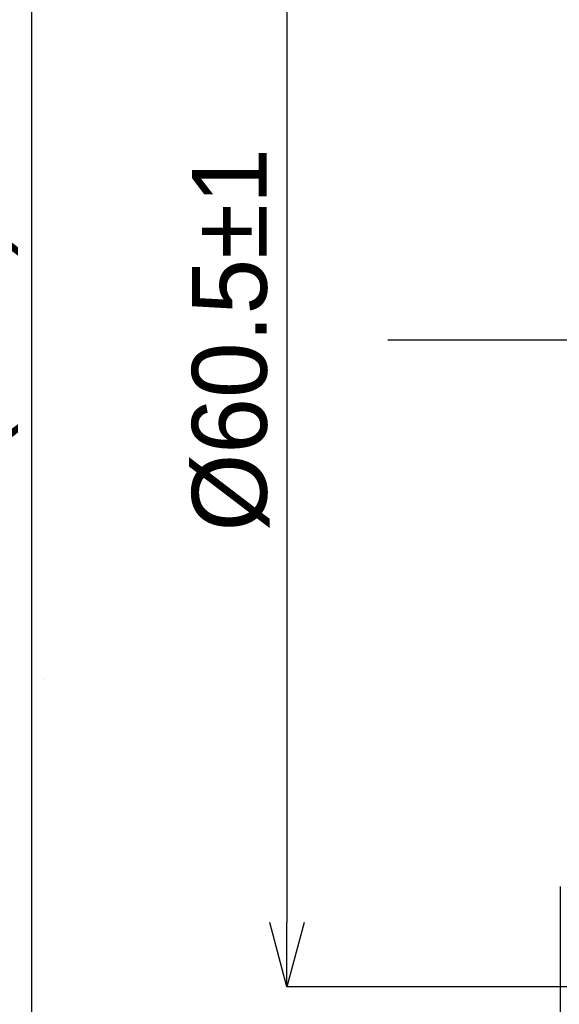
# Model space of a CAD drawing. Extents: x 1 to 326, y -44 to 264.
# Tile 4 of 12: x 164 to 189, y 159 to 205. Entities that reach past the tile are written whole.
import ezdxf

# ---------------------------------------------------------------- set-up
doc = ezdxf.new("R2010")
doc.units = 0
doc.header["$PDSIZE"] = -1
doc.linetypes.add('SLD-実線', pattern=[0])
doc.layers.get('0').update_dxf_attribs({"linetype": 'CONTINUOUS'})
doc.layers.get('Defpoints').update_dxf_attribs({"linetype": 'CONTINUOUS'})
doc.layers.add('SLD-0', color=7, linetype='SLD-実線')
doc.styles.add('SLDTEXTSTYLE1', font='txt')
doc.dimstyles.new('SLDDIMSTYLE5', dxfattribs={"dimtxt": 3.5, "dimasz": 3, "dimexe": 0, "dimexo": 0.0625, "dimgap": 0.875, "dimtad": 3, "dimrnd": 1e-09, "dimzin": 12, "dimdsep": 46, "dimtxsty": 'SLDTEXTSTYLE1', "dimblk1": 'OPEN30', "dimblk2": 'OPEN30', "dimsah": 1, "dimcen": 0.09, "dimadec": 0, "dimazin": 0, "dimtfac": 1, "dimtofl": 0, "dimtmove": 0, "dimatfit": 3, "dimldrblk": 'OPEN30', "dimfxl": 1, "dimtolj": 1, "dimtzin": 12, "dimarcsym": 0})
doc.dimstyles.new('SLDDIMSTYLE7', dxfattribs={"dimtxt": 3.5, "dimasz": 3, "dimexe": 0, "dimexo": 0.0625, "dimgap": 0.875, "dimtad": 3, "dimdec": 1, "dimrnd": 1e-09, "dimzin": 12, "dimdsep": 46, "dimtxsty": 'SLDTEXTSTYLE1', "dimblk1": 'OPEN30', "dimblk2": 'OPEN30', "dimsah": 1, "dimcen": 0.09, "dimadec": 0, "dimazin": 0, "dimtol": 1, "dimtp": 1, "dimtm": 1, "dimtfac": 1, "dimtdec": 0, "dimtofl": 0, "dimtmove": 0, "dimatfit": 3, "dimldrblk": 'OPEN30', "dimfxl": 1, "dimtolj": 1, "dimarcsym": 0})
doc.dimstyles.new('SLDDIMSTYLE9', dxfattribs={"dimtxt": 3.5, "dimasz": 3, "dimexe": 0, "dimexo": 0.0625, "dimgap": 0.875, "dimtad": 3, "dimdec": 1, "dimrnd": 1e-09, "dimdsep": 46, "dimtxsty": 'SLDTEXTSTYLE1', "dimblk1": 'OPEN30', "dimblk2": 'OPEN30', "dimsah": 1, "dimcen": 0.09, "dimadec": 0, "dimazin": 0, "dimtfac": 1, "dimtmove": 0, "dimatfit": 3, "dimldrblk": 'OPEN30', "dimfxl": 1, "dimtolj": 1, "dimtzin": 12, "dimarcsym": 0})

# ---------------------------------------------------------------- blocks, each defined once
blk = doc.blocks.new('_OPEN30')
at = {"color": 0, "linetype": 'ByBlock'}
for p, q in [((-1, 0.267949), (0, 0)), ((0, 0), (-1, -0.267949)), ((0, 0), (-1, 0))]:
    blk.add_line(p, q, dxfattribs=at)
blk = doc.blocks.new('_D_7')
at = {"layer": 'Defpoints', "color": 0}
for p in [(164.603, 240), (223.5, 240), (223.5, 140)]:
    blk.add_point(p, dxfattribs=at)
at = {"layer": 'SLD-0', "color": 0, "lineweight": -2}
for p, q in [((223.438, 240), (164.603, 240)), ((164.603, 143), (164.603, 237)), ((223.438, 140), (164.603, 140))]:
    blk.add_line(p, q, dxfattribs=at)
at = {"layer": 'SLD-0', "color": 0, "lineweight": -2, "xscale": 3, "yscale": 3, "zscale": 3}
for p, rotation in [((164.603, 240), 90), ((164.603, 140), 270)]:
    blk.add_blockref('_OPEN30', p, dxfattribs=dict(at, rotation=rotation))
at = {"layer": 'SLD-0', "color": 0, "insert": (161.685, 190), "char_height": 3.5, "attachment_point": 5, "rotation": 90, "style": 'SLDTEXTSTYLE1'}
blk.add_mtext('\\A1;(100)', dxfattribs=at)
blk = doc.blocks.new('_D_8')
at = {"layer": 'Defpoints', "color": 0}
for p in [(190.8, 220.25), (176.53, 159.75), (190.8, 159.75)]:
    blk.add_point(p, dxfattribs=at)
at = {"layer": 'SLD-0', "color": 0, "lineweight": -2}
for p, q in [((190.738, 220.25), (176.53, 220.25)), ((176.53, 217.25), (176.53, 162.75)), ((190.738, 159.75), (176.53, 159.75))]:
    blk.add_line(p, q, dxfattribs=at)
at = {"layer": 'SLD-0', "color": 0, "lineweight": -2, "xscale": 3, "yscale": 3, "zscale": 3}
for p, rotation in [((176.53, 220.25), 90), ((176.53, 159.75), 270)]:
    blk.add_blockref('_OPEN30', p, dxfattribs=dict(at, rotation=rotation))
at = {"layer": 'SLD-0', "color": 0, "insert": (173.905, 190), "char_height": 3.5, "attachment_point": 5, "rotation": 90, "style": 'SLDTEXTSTYLE1'}
blk.add_mtext('\\A1;%%c60.5±1', dxfattribs=at)
blk = doc.blocks.new('_D_10')
at = {"layer": 'Defpoints', "color": 0}
for p in [(190.11, 179.116), (189.3, 164.5), (190.11, 124)]:
    blk.add_point(p, dxfattribs=at)
at = {"layer": 'SLD-0', "color": 0, "lineweight": -2}
for p, q in [((190.11, 179.054), (190.11, 124)), ((189.3, 164.438), (189.3, 124)), ((186.3, 124), (172.294, 124)), ((190.11, 124), (189.3, 124)), ((193.11, 124), (196.11, 124))]:
    blk.add_line(p, q, dxfattribs=at)
at = {"layer": 'SLD-0', "color": 0, "lineweight": -2, "xscale": 3, "yscale": 3, "zscale": 3}
blk.add_blockref('_OPEN30', (189.3, 124), dxfattribs=at)
at = {"layer": 'SLD-0', "color": 0, "lineweight": -2, "xscale": 3, "yscale": 3, "zscale": 3, "rotation": 180}
blk.add_blockref('_OPEN30', (190.11, 124), dxfattribs=at)
at = {"layer": 'SLD-0', "color": 0, "insert": (177.797, 126.918), "char_height": 3.5, "attachment_point": 5, "style": 'SLDTEXTSTYLE1'}
blk.add_mtext('\\A1;(0.8)', dxfattribs=at)

msp = doc.modelspace()

# ---------------------------------------------------------------- hatches: boundary and pattern name
at = {"linetype": 'SLD-実線'}
h = msp.add_hatch(dxfattribs=at)
h.set_pattern_fill('ANSI31', style=0)
edge = h.paths.add_edge_path(flags=0)
edge.add_spline(control_points=[(174.1347, 199.86737), (173.98198, 199.91235), (173.61278, 199.98065), (173.241, 199.92839), (173.02337, 199.86737)], knot_values=[0.79475102, 0.79475102, 0.79475102, 0.79475102, 0.79773045, 0.80192387, 0.80192387, 0.80192387, 0.80192387], weights=[1, 1, 1, 1, 1], degree=3, periodic=0)
edge.add_line((173.02337, 199.86737), (174.1347, 199.86737))
h = msp.add_hatch(dxfattribs=at)
h.set_pattern_fill('ANSI34', style=0)
edge = h.paths.add_edge_path(flags=0)
edge.add_spline(control_points=[(171.11147, 198.81321), (171.19042, 198.86662), (171.1744, 198.85563), (171.08209, 198.79337), (171.01807, 198.75019), (170.91477, 198.67944), (170.75138, 198.57645), (170.66985, 198.52506), (170.57251, 198.46491), (170.44794, 198.39612), (170.39584, 198.36735), (170.33841, 198.33684), (170.27383, 198.30515), (170.20866, 198.27317), (170.13426, 198.23903), (170.05152, 198.20642), (170.00911, 198.1897), (169.96366, 198.17314), (169.91785, 198.15821), (169.87176, 198.14318), (169.82412, 198.12949), (169.77971, 198.11849), (169.73934, 198.1085), (169.70066, 198.10043), (169.66553, 198.09422), (169.60968, 198.08436), (169.56108, 198.07878), (169.51947, 198.07556), (169.442, 198.06957), (169.38482, 198.07098), (169.33938, 198.07362), (169.23724, 198.07957), (169.18855, 198.09111), (169.16919, 198.09475), (169.13832, 198.10057), (169.18859, 198.0855), (169.31063, 198.07562), (169.43377, 198.06566), (169.63134, 198.07415), (169.85091, 198.13761)], knot_values=[0, 0, 0, 0, 0.00193106, 0.00193106, 0.00193106, 0.00326489, 0.00326489, 0.00326489, 0.00392726, 0.00392726, 0.00392726, 0.0042027, 0.0042027, 0.0042027, 0.00448277, 0.00448277, 0.00448277, 0.00462489, 0.00462489, 0.00462489, 0.00476844, 0.00476844, 0.00476844, 0.00489819, 0.00489819, 0.00489819, 0.00510537, 0.00510537, 0.00510537, 0.00549233, 0.00549233, 0.00549233, 0.00636664, 0.00636664, 0.00636664, 0.00776974, 0.00776974, 0.00776974, 0.00918126, 0.00918126, 0.00918126, 0.00918126], weights=[1, 1, 1, 1, 1, 1, 1, 1, 1, 1, 1, 1, 1, 1, 1, 1, 1, 1, 1, 1, 1, 1, 1, 1, 1, 1, 1, 1, 1, 1, 1, 1, 1, 1, 1, 1, 1, 1, 1, 1], degree=3, periodic=0)
edge.add_spline(control_points=[(169.85091, 198.13761), (170.26644, 198.25772), (170.68674, 198.52591), (171.11147, 198.81321)], knot_values=[0.17743735, 0.17743735, 0.17743735, 0.17743735, 0.1857467, 0.1857467, 0.1857467, 0.1857467], weights=[1, 1, 1, 1], degree=3, periodic=0)
h = msp.add_hatch(dxfattribs=at)
h.set_pattern_fill('ANSI34', style=0)
edge = h.paths.add_edge_path(flags=0)
edge.add_spline(control_points=[(171.11147, 198.81321), (170.68674, 198.52591), (170.26644, 198.25772), (169.85091, 198.13761)], knot_values=[0.8142533, 0.8142533, 0.8142533, 0.8142533, 0.82256265, 0.82256265, 0.82256265, 0.82256265], weights=[1, 1, 1, 1], degree=3, periodic=0)
edge.add_spline(control_points=[(169.85091, 198.13761), (169.91283, 198.11636), (169.97726, 198.10137), (170.04222, 198.09322), (170.15032, 198.07965), (170.26239, 198.0851), (170.36869, 198.109), (170.4805, 198.13415), (170.58927, 198.18044), (170.68535, 198.24292), (170.78605, 198.3084), (170.87597, 198.3936), (170.9477, 198.48995), (171.01982, 198.58685), (171.07576, 198.69782), (171.11147, 198.81321)], knot_values=[0.00246919, 0.00246919, 0.00246919, 0.00246919, 0.00266658, 0.00266658, 0.00266658, 0.00299612, 0.00299612, 0.00299612, 0.00334312, 0.00334312, 0.00334312, 0.00370697, 0.00370697, 0.00370697, 0.00407273, 0.00407273, 0.00407273, 0.00407273], weights=[1, 1, 1, 1, 1, 1, 1, 1, 1, 1, 1, 1, 1, 1, 1, 1], degree=3, periodic=0)
h = msp.add_hatch(dxfattribs=at)
h.set_pattern_fill('ANSI34', style=0)
edge = h.paths.add_edge_path(flags=0)
edge.add_spline(control_points=[(169.83727, 176.05044), (169.53867, 176.14454), (169.28993, 176.1459), (169.19969, 176.14005), (169.16327, 176.13769), (169.15097, 176.1361), (169.16748, 176.13757), (169.18405, 176.13905), (169.2277, 176.14464), (169.32108, 176.14254), (169.36531, 176.14154), (169.42187, 176.13869), (169.49887, 176.12817), (169.535, 176.12324), (169.57633, 176.11644), (169.62302, 176.10675), (169.6702, 176.09696), (169.72459, 176.08372), (169.7814, 176.06732), (169.83017, 176.05323), (169.88204, 176.03641), (169.93159, 176.01872), (169.98616, 175.99923), (170.03954, 175.9782), (170.08867, 175.95755), (170.16546, 175.92527), (170.23466, 175.89293), (170.2963, 175.8626), (170.41557, 175.8039), (170.51197, 175.75041), (170.59427, 175.70317), (170.7696, 175.60253), (170.88793, 175.52606), (170.97416, 175.47037), (171.127, 175.37167), (171.18218, 175.33333), (171.15333, 175.35259), (171.14584, 175.35759), (171.1323, 175.36663), (171.11115, 175.38066)], knot_values=[0, 0, 0, 0, 0.00202946, 0.00202946, 0.00202946, 0.0028368, 0.0028368, 0.0028368, 0.00364964, 0.00364964, 0.00364964, 0.00403297, 0.00403297, 0.00403297, 0.00421161, 0.00421161, 0.00421161, 0.00439354, 0.00439354, 0.00439354, 0.00454923, 0.00454923, 0.00454923, 0.00472024, 0.00472024, 0.00472024, 0.00498822, 0.00498822, 0.00498822, 0.00550883, 0.00550883, 0.00550883, 0.00662383, 0.00662383, 0.00662383, 0.00861194, 0.00861194, 0.00861194, 0.00912219, 0.00912219, 0.00912219, 0.00912219], weights=[1, 1, 1, 1, 1, 1, 1, 1, 1, 1, 1, 1, 1, 1, 1, 1, 1, 1, 1, 1, 1, 1, 1, 1, 1, 1, 1, 1, 1, 1, 1, 1, 1, 1, 1, 1, 1, 1, 1, 1], degree=3, periodic=0)
edge.add_spline(control_points=[(171.11115, 175.38066), (170.68123, 175.66581), (170.25121, 175.92), (169.83727, 176.05044)], knot_values=[0.6394463, 0.6394463, 0.6394463, 0.6394463, 0.6474792, 0.6474792, 0.6474792, 0.6474792], weights=[1, 1, 1, 1], degree=3, periodic=0)
h = msp.add_hatch(dxfattribs=at)
h.set_pattern_fill('ANSI34', style=0)
edge = h.paths.add_edge_path(flags=0)
edge.add_spline(control_points=[(169.83727, 176.05044), (170.25121, 175.92), (170.68123, 175.66581), (171.11115, 175.38066)], knot_values=[0.3525208, 0.3525208, 0.3525208, 0.3525208, 0.3605537, 0.3605537, 0.3605537, 0.3605537], weights=[1, 1, 1, 1], degree=3, periodic=0)
edge.add_spline(control_points=[(171.11115, 175.38066), (171.07881, 175.48485), (171.03008, 175.58529), (170.96785, 175.67488), (170.90523, 175.76504), (170.82735, 175.84636), (170.73947, 175.91214), (170.65422, 175.97596), (170.55738, 176.0267), (170.45616, 176.05978), (170.35482, 176.0929), (170.24638, 176.10911), (170.13978, 176.1068), (170.03723, 176.10458), (169.93377, 176.0852), (169.83727, 176.05044)], knot_values=[0.00482286, 0.00482286, 0.00482286, 0.00482286, 0.0051525, 0.0051525, 0.0051525, 0.00548404, 0.00548404, 0.00548404, 0.00580569, 0.00580569, 0.00580569, 0.00612793, 0.00612793, 0.00612793, 0.00643792, 0.00643792, 0.00643792, 0.00643792], weights=[1, 1, 1, 1, 1, 1, 1, 1, 1, 1, 1, 1, 1, 1, 1, 1], degree=3, periodic=0)
h = msp.add_hatch(dxfattribs=at)
h.set_pattern_fill('ANSI31', style=0)
edge = h.paths.add_edge_path(flags=0)
edge.add_spline(control_points=[(172.28066, 174.59228), (172.27518, 174.5957), (172.26524, 174.60193), (172.2528, 174.60977), (172.2405, 174.61753), (172.22569, 174.62692), (172.20948, 174.63727), (172.17739, 174.65776), (172.13991, 174.68198), (172.10186, 174.70691), (172.02525, 174.75711), (171.94614, 174.81032), (171.88662, 174.85072), (171.8025, 174.90784), (171.76667, 174.93265), (171.77488, 174.92702), (171.78463, 174.92033), (171.85366, 174.87312), (171.82595, 174.89205), (171.8193, 174.8966), (171.80585, 174.90578), (171.77802, 174.92486), (171.76223, 174.9357), (171.74127, 174.95009), (171.71393, 174.96892), (171.69677, 174.98073), (171.67677, 174.99452), (171.65453, 175.00987), (171.6316, 175.0257), (171.60568, 175.04359), (171.57891, 175.06208), (171.5522, 175.08053), (171.52396, 175.10002), (171.49654, 175.11892), (171.46397, 175.14138), (171.43165, 175.16362), (171.40162, 175.18422), (171.36072, 175.21229), (171.32282, 175.23817), (171.28915, 175.26105), (171.24243, 175.2928), (171.20244, 175.31973), (171.16885, 175.34222), (171.11443, 175.37864), (171.07517, 175.4045), (171.04729, 175.42278), (171.00696, 175.44922), (170.98934, 175.46056), (170.98457, 175.46365), (170.97608, 175.46914), (171.0051, 175.45039), (171.03785, 175.42896), (171.08994, 175.39488), (171.15082, 175.35531), (171.31477, 175.24362), (171.3774, 175.20095), (171.45743, 175.14596), (171.56034, 175.0749), (171.62202, 175.03232), (171.69319, 174.98307), (171.77371, 174.92782), (171.82295, 174.89404), (171.87679, 174.85727), (171.93309, 174.81927), (171.97025, 174.79419), (172.00932, 174.76803), (172.04752, 174.74272), (172.07327, 174.72566), (172.09907, 174.7087), (172.12313, 174.69301), (172.14879, 174.67628), (172.17305, 174.66061), (172.1935, 174.6475), (172.21387, 174.63443), (172.23103, 174.62354), (172.24418, 174.61522), (172.25971, 174.6054), (172.2702, 174.59883), (172.27656, 174.59484), (172.28748, 174.588), (172.28702, 174.5883), (172.28066, 174.59228)], knot_values=[0, 0, 0, 0, 0.00017252, 0.00017252, 0.00017252, 0.00034296, 0.00034296, 0.00034296, 0.00068057, 0.00068057, 0.00068057, 0.00136028, 0.00136028, 0.00136028, 0.00233488, 0.00233488, 0.00233488, 0.00347459, 0.00347459, 0.00347459, 0.00374738, 0.00374738, 0.00374738, 0.00390179, 0.00390179, 0.00390179, 0.00399815, 0.00399815, 0.00399815, 0.00409786, 0.00409786, 0.00409786, 0.00419729, 0.00419729, 0.00419729, 0.00431548, 0.00431548, 0.00431548, 0.0044768, 0.0044768, 0.0044768, 0.00470095, 0.00470095, 0.00470095, 0.00506542, 0.00506542, 0.00506542, 0.00559273, 0.00559273, 0.00559273, 0.00653002, 0.00653002, 0.00653002, 0.00802566, 0.00802566, 0.00802566, 0.00859283, 0.00859283, 0.00859283, 0.0089314, 0.0089314, 0.0089314, 0.00913766, 0.00913766, 0.00913766, 0.00927336, 0.00927336, 0.00927336, 0.00936437, 0.00936437, 0.00936437, 0.0094619, 0.0094619, 0.0094619, 0.00955893, 0.00955893, 0.00955893, 0.00967344, 0.00967344, 0.00967344, 0.00987071, 0.00987071, 0.00987071, 0.00987071], weights=[1, 1, 1, 1, 1, 1, 1, 1, 1, 1, 1, 1, 1, 1, 1, 1, 1, 1, 1, 1, 1, 1, 1, 1, 1, 1, 1, 1, 1, 1, 1, 1, 1, 1, 1, 1, 1, 1, 1, 1, 1, 1, 1, 1, 1, 1, 1, 1, 1, 1, 1, 1, 1, 1, 1, 1, 1, 1, 1, 1, 1, 1, 1, 1, 1, 1, 1, 1, 1, 1, 1, 1, 1, 1, 1, 1, 1, 1, 1, 1, 1, 1], degree=3, periodic=0)
h = msp.add_hatch(dxfattribs=at)
h.set_pattern_fill('ANSI31', style=0)
edge = h.paths.add_edge_path(flags=0)
edge.add_spline(control_points=[(167.80117, 175.33754), (167.75268, 175.29446), (167.70664, 175.25332), (167.64876, 175.20192), (167.60684, 175.1647), (167.54646, 175.11057), (167.44078, 175.01985), (167.37801, 174.96596), (167.29851, 174.89852), (167.19809, 174.81794), (167.13654, 174.76854), (167.06576, 174.71319), (166.98583, 174.65414), (166.9363, 174.61754), (166.88211, 174.57875), (166.82557, 174.54018), (166.78711, 174.51395), (166.74668, 174.48726), (166.70735, 174.46226), (166.6788, 174.44412), (166.65028, 174.42652), (166.62403, 174.41077), (166.59572, 174.39377), (166.56936, 174.3785), (166.54763, 174.36619), (166.52597, 174.35393), (166.50826, 174.34422), (166.4952, 174.33714), (166.47425, 174.32579), (166.46433, 174.32064), (166.46259, 174.31972), (166.46085, 174.31881), (166.4668, 174.32192), (166.47752, 174.32764), (166.50163, 174.3405), (166.54952, 174.36662), (166.60345, 174.39851), (166.71055, 174.46183), (166.84287, 174.54979), (166.95613, 174.63234), (167.05807, 174.70664), (167.14841, 174.77808), (167.19724, 174.81725), (167.23467, 174.84728), (167.2462, 174.85684), (167.23628, 174.84878), (167.21336, 174.83015), (167.09199, 174.73386), (167.03471, 174.69064), (167.02034, 174.67979), (167.01013, 174.67218), (167.00999, 174.67208), (167.00992, 174.67203), (167.0129, 174.67424), (167.02061, 174.68003), (167.02896, 174.68629), (167.04311, 174.6969), (167.06577, 174.71422), (167.08105, 174.7259), (167.10067, 174.741), (167.12434, 174.75951), (167.14385, 174.77476), (167.16661, 174.79273), (167.19095, 174.81222), (167.21965, 174.83519), (167.25147, 174.86102), (167.28258, 174.88666), (167.31345, 174.9121), (167.34456, 174.9381), (167.37384, 174.96283), (167.41563, 174.99814), (167.45499, 175.03196), (167.49034, 175.06263), (167.53382, 175.10034), (167.57246, 175.13436), (167.60623, 175.16422), (167.66891, 175.21966), (167.71679, 175.26245), (167.75226, 175.29404), (167.78754, 175.32545), (167.81127, 175.34652), (167.82577, 175.35937), (167.86279, 175.3922), (167.83898, 175.37113), (167.80117, 175.33754)], knot_values=[0, 0, 0, 0, 0.00127382, 0.00127382, 0.00127382, 0.00220297, 0.00220297, 0.00220297, 0.00275298, 0.00275298, 0.00275298, 0.00308873, 0.00308873, 0.00308873, 0.00329604, 0.00329604, 0.00329604, 0.0034367, 0.0034367, 0.0034367, 0.0035384, 0.0035384, 0.0035384, 0.00364854, 0.00364854, 0.00364854, 0.00375799, 0.00375799, 0.00375799, 0.00393496, 0.00393496, 0.00393496, 0.00410901, 0.00410901, 0.00410901, 0.0045034, 0.0045034, 0.0045034, 0.00528313, 0.00528313, 0.00528313, 0.00599003, 0.00599003, 0.00599003, 0.00653205, 0.00653205, 0.00653205, 0.00777906, 0.00777906, 0.00777906, 0.00809281, 0.00809281, 0.00809281, 0.0082634, 0.0082634, 0.0082634, 0.00844908, 0.00844908, 0.00844908, 0.00857402, 0.00857402, 0.00857402, 0.00867682, 0.00867682, 0.00867682, 0.00879869, 0.00879869, 0.00879869, 0.008919, 0.008919, 0.008919, 0.00909125, 0.00909125, 0.00909125, 0.00930282, 0.00930282, 0.00930282, 0.00969849, 0.00969849, 0.00969849, 0.01009016, 0.01009016, 0.01009016, 0.01110178, 0.01110178, 0.01110178, 0.01110178], weights=[1, 1, 1, 1, 1, 1, 1, 1, 1, 1, 1, 1, 1, 1, 1, 1, 1, 1, 1, 1, 1, 1, 1, 1, 1, 1, 1, 1, 1, 1, 1, 1, 1, 1, 1, 1, 1, 1, 1, 1, 1, 1, 1, 1, 1, 1, 1, 1, 1, 1, 1, 1, 1, 1, 1, 1, 1, 1, 1, 1, 1, 1, 1, 1, 1, 1, 1, 1, 1, 1, 1, 1, 1, 1, 1, 1, 1, 1, 1, 1, 1, 1, 1, 1, 1], degree=3, periodic=0)
h = msp.add_hatch(dxfattribs=at)
h.set_pattern_fill('ANSI31', style=0)
edge = h.paths.add_edge_path(flags=0)
edge.add_spline(control_points=[(175.41693, 174.99701), (175.45433, 175.03007), (175.57204, 175.13449), (175.68982, 175.23879), (175.77031, 175.30858)], knot_values=[0.38931979, 0.38931979, 0.38931979, 0.38931979, 0.39013045, 0.39187058, 0.39187058, 0.39187058, 0.39187058], weights=[1, 1, 1, 1, 1], degree=3, periodic=0)
edge.add_spline(control_points=[(175.77031, 175.30858), (175.76697, 175.30569), (175.7636, 175.30276), (175.7602, 175.29981), (175.6933, 175.2417), (175.61478, 175.17235), (175.52279, 175.09078), (175.47103, 175.04489), (175.41392, 174.99419), (175.35228, 174.94005), (175.31627, 174.90841), (175.27793, 174.87494), (175.23929, 174.84159), (175.21353, 174.81936), (175.18709, 174.79672), (175.16216, 174.77558), (175.14277, 174.75914), (175.12391, 174.74328), (175.10726, 174.72937), (175.09061, 174.71547), (175.0758, 174.70321), (175.06386, 174.69338), (175.04695, 174.67945), (175.03522, 174.6699), (175.02798, 174.66401), (175.0208, 174.65817), (175.01764, 174.65562), (175.01709, 174.65517), (175.01575, 174.65409), (175.02937, 174.6651), (175.0474, 174.67986), (175.06359, 174.69312), (175.08393, 174.7099), (175.10552, 174.72792), (175.14868, 174.76395), (175.19675, 174.80487), (175.24016, 174.84234), (175.32792, 174.91809), (175.39445, 174.97715), (175.41693, 174.99701)], knot_values=[0.00182023, 0.00182023, 0.00182023, 0.00182023, 0.00184365, 0.00184365, 0.00184365, 0.002309, 0.002309, 0.002309, 0.00256964, 0.00256964, 0.00256964, 0.00272134, 0.00272134, 0.00272134, 0.00282219, 0.00282219, 0.00282219, 0.00290047, 0.00290047, 0.00290047, 0.00297878, 0.00297878, 0.00297878, 0.00309039, 0.00309039, 0.00309039, 0.00320018, 0.00320018, 0.00320018, 0.00347265, 0.00347265, 0.00347265, 0.0037161, 0.0037161, 0.0037161, 0.00420239, 0.00420239, 0.00420239, 0.00519248, 0.00519248, 0.00519248, 0.00519248], weights=[1, 1, 1, 1, 1, 1, 1, 1, 1, 1, 1, 1, 1, 1, 1, 1, 1, 1, 1, 1, 1, 1, 1, 1, 1, 1, 1, 1, 1, 1, 1, 1, 1, 1, 1, 1, 1, 1, 1, 1], degree=3, periodic=0)
h = msp.add_hatch(dxfattribs=at)
h.set_pattern_fill('ANSI31', style=0)
edge = h.paths.add_edge_path(flags=0)
edge.add_spline(control_points=[(165.30868, 174.10756), (165.30554, 174.10818), (165.29715, 174.10983), (165.28311, 174.11283), (165.26614, 174.11647), (165.24039, 174.12219), (165.20606, 174.13112), (165.18178, 174.13744), (165.1527, 174.14552), (165.12005, 174.15561), (165.08759, 174.16563), (165.05078, 174.17792), (165.01248, 174.19194), (164.96888, 174.2079), (164.922, 174.22663), (164.87694, 174.2461), (164.83212, 174.26546), (164.78775, 174.28607), (164.74686, 174.30606), (164.69608, 174.33089), (164.64913, 174.35545), (164.60811, 174.37771), (164.55477, 174.40666), (164.50972, 174.4326), (164.47418, 174.45348), (164.43276, 174.47783), (164.40294, 174.49608), (164.38581, 174.5066), (164.36881, 174.51704), (164.36377, 174.52019), (164.3726, 174.51473), (164.3796, 174.51041), (164.39552, 174.50055), (164.42195, 174.4846), (164.44155, 174.47277), (164.4675, 174.45725), (164.49976, 174.43855), (164.52337, 174.42487), (164.55088, 174.40919), (164.58108, 174.39251), (164.61408, 174.37428), (164.65126, 174.35436), (164.68912, 174.33497), (164.72681, 174.31566), (164.76617, 174.29639), (164.80415, 174.27874), (164.85136, 174.25681), (164.8978, 174.23675), (164.94078, 174.21948), (165, 174.19569), (165.05459, 174.17639), (165.1017, 174.16137), (165.16053, 174.14261), (165.20955, 174.12985), (165.24472, 174.1215), (165.27677, 174.1139), (165.29812, 174.10967), (165.30629, 174.10803), (165.31034, 174.10722), (165.31122, 174.10705), (165.30868, 174.10756)], knot_values=[0, 0, 0, 0, 0.00015242, 0.00015242, 0.00015242, 0.0003377, 0.0003377, 0.0003377, 0.00046814, 0.00046814, 0.00046814, 0.0005981, 0.0005981, 0.0005981, 0.00074671, 0.00074671, 0.00074671, 0.000894, 0.000894, 0.000894, 0.00107719, 0.00107719, 0.00107719, 0.00131604, 0.00131604, 0.00131604, 0.00159487, 0.00159487, 0.00159487, 0.00187157, 0.00187157, 0.00187157, 0.00209041, 0.00209041, 0.00209041, 0.00225224, 0.00225224, 0.00225224, 0.00237016, 0.00237016, 0.00237016, 0.00249962, 0.00249962, 0.00249962, 0.00262822, 0.00262822, 0.00262822, 0.00278823, 0.00278823, 0.00278823, 0.0030093, 0.0030093, 0.0030093, 0.00328612, 0.00328612, 0.00328612, 0.00353767, 0.00353767, 0.00353767, 0.00366126, 0.00366126, 0.00366126, 0.00366126], weights=[1, 1, 1, 1, 1, 1, 1, 1, 1, 1, 1, 1, 1, 1, 1, 1, 1, 1, 1, 1, 1, 1, 1, 1, 1, 1, 1, 1, 1, 1, 1, 1, 1, 1, 1, 1, 1, 1, 1, 1, 1, 1, 1, 1, 1, 1, 1, 1, 1, 1, 1, 1, 1, 1, 1, 1, 1, 1, 1, 1, 1], degree=3, periodic=0)
h = msp.add_hatch(dxfattribs=at)
h.set_pattern_fill('ANSI31', style=0)
edge = h.paths.add_edge_path(flags=0)
edge.add_spline(control_points=[(165.97923, 174.12713), (165.97758, 174.1267), (165.97443, 174.12589), (165.96981, 174.12472), (165.96524, 174.12357), (165.95922, 174.12207), (165.95178, 174.12027), (165.93216, 174.11554), (165.90208, 174.10857), (165.86301, 174.10142), (165.82625, 174.09469), (165.78062, 174.08769), (165.72907, 174.08302), (165.68227, 174.07879), (165.62958, 174.07653), (165.57445, 174.07774), (165.5264, 174.07879), (165.4755, 174.08246), (165.42478, 174.08877), (165.38029, 174.0943), (165.33504, 174.10197), (165.2919, 174.11097), (165.24955, 174.11982), (165.20828, 174.13016), (165.1715, 174.14045), (165.12994, 174.15209), (165.09296, 174.16395), (165.06378, 174.17385), (165.03477, 174.18369), (165.01244, 174.19189), (164.99686, 174.19772), (164.97332, 174.20652), (164.96407, 174.21025), (164.96588, 174.20955), (164.9668, 174.20919), (164.97054, 174.20773), (164.97679, 174.20533), (164.99058, 174.20003), (165.01684, 174.19), (165.05373, 174.17728), (165.08993, 174.16481), (165.1374, 174.14938), (165.19509, 174.13401), (165.23854, 174.12243), (165.28894, 174.11064), (165.34422, 174.1009), (165.38167, 174.09429), (165.42207, 174.08854), (165.46336, 174.08447), (165.5054, 174.08032), (165.54939, 174.07787), (165.59159, 174.07747), (165.64111, 174.07699), (165.6897, 174.07937), (165.73224, 174.08331), (165.77449, 174.08723), (165.81228, 174.09266), (165.84386, 174.09803), (165.89179, 174.10619), (165.92742, 174.11442), (165.94987, 174.11981), (165.97466, 174.12576), (165.98445, 174.12848), (165.97923, 174.12713)], knot_values=[0, 0, 0, 0, 0.00007951, 0.00007951, 0.00007951, 0.00015794, 0.00015794, 0.00015794, 0.00036691, 0.00036691, 0.00036691, 0.0005634, 0.0005634, 0.0005634, 0.00074151, 0.00074151, 0.00074151, 0.00089646, 0.00089646, 0.00089646, 0.00103224, 0.00103224, 0.00103224, 0.00116578, 0.00116578, 0.00116578, 0.00131739, 0.00131739, 0.00131739, 0.00146758, 0.00146758, 0.00146758, 0.00169613, 0.00169613, 0.00169613, 0.00181071, 0.00181071, 0.00181071, 0.0020659, 0.0020659, 0.0020659, 0.00231657, 0.00231657, 0.00231657, 0.00250487, 0.00250487, 0.00250487, 0.00263177, 0.00263177, 0.00263177, 0.00276136, 0.00276136, 0.00276136, 0.00291427, 0.00291427, 0.00291427, 0.00306543, 0.00306543, 0.00306543, 0.0032967, 0.0032967, 0.0032967, 0.00355221, 0.00355221, 0.00355221, 0.00355221], weights=[1, 1, 1, 1, 1, 1, 1, 1, 1, 1, 1, 1, 1, 1, 1, 1, 1, 1, 1, 1, 1, 1, 1, 1, 1, 1, 1, 1, 1, 1, 1, 1, 1, 1, 1, 1, 1, 1, 1, 1, 1, 1, 1, 1, 1, 1, 1, 1, 1, 1, 1, 1, 1, 1, 1, 1, 1, 1, 1, 1, 1, 1, 1, 1], degree=3, periodic=0)
h = msp.add_hatch(dxfattribs=at)
h.set_pattern_fill('ANSI31', style=0)
edge = h.paths.add_edge_path(flags=0)
edge.add_spline(control_points=[(173.80184, 174.05717), (173.79822, 174.05694), (173.78704, 174.05616), (173.76851, 174.05542), (173.75042, 174.0547), (173.72493, 174.054), (173.69238, 174.0545), (173.66552, 174.05492), (173.63333, 174.05619), (173.59675, 174.05916), (173.56398, 174.06183), (173.527, 174.06595), (173.48783, 174.07188), (173.44665, 174.07811), (173.40195, 174.08656), (173.35773, 174.09666), (173.30605, 174.10846), (173.25335, 174.1229), (173.20523, 174.1378), (173.15742, 174.15261), (173.11253, 174.16828), (173.073, 174.18302), (173.01189, 174.20582), (172.96113, 174.22723), (172.92323, 174.24379), (172.88583, 174.26013), (172.85947, 174.27241), (172.84516, 174.27909), (172.83093, 174.28574), (172.82822, 174.28704), (172.83818, 174.28236), (172.84221, 174.28047), (172.84831, 174.27761), (172.85657, 174.27379), (172.87068, 174.26726), (172.89137, 174.25777), (172.91865, 174.2458), (172.94268, 174.23525), (172.97235, 174.22256), (173.0067, 174.20874), (173.03979, 174.19542), (173.07804, 174.18076), (173.11903, 174.16634), (173.16322, 174.15079), (173.2119, 174.13514), (173.26053, 174.12146), (173.31662, 174.10568), (173.37462, 174.09203), (173.42835, 174.08196), (173.4903, 174.07035), (173.54905, 174.06298), (173.59872, 174.059), (173.65442, 174.05455), (173.70087, 174.05399), (173.73423, 174.05448), (173.76826, 174.05498), (173.78995, 174.05642), (173.79863, 174.05697), (173.80328, 174.05726), (173.80433, 174.05734), (173.80184, 174.05717)], knot_values=[0, 0, 0, 0, 0.00017976, 0.00017976, 0.00017976, 0.00035539, 0.00035539, 0.00035539, 0.00050019, 0.00050019, 0.00050019, 0.00062996, 0.00062996, 0.00062996, 0.00076683, 0.00076683, 0.00076683, 0.00092751, 0.00092751, 0.00092751, 0.00108643, 0.00108643, 0.00108643, 0.00133433, 0.00133433, 0.00133433, 0.00157807, 0.00157807, 0.00157807, 0.00182051, 0.00182051, 0.00182051, 0.0019173, 0.0019173, 0.0019173, 0.00208372, 0.00208372, 0.00208372, 0.00223031, 0.00223031, 0.00223031, 0.00237166, 0.00237166, 0.00237166, 0.0025245, 0.0025245, 0.0025245, 0.00270138, 0.00270138, 0.00270138, 0.00290569, 0.00290569, 0.00290569, 0.003135, 0.003135, 0.003135, 0.00336844, 0.00336844, 0.00336844, 0.00349235, 0.00349235, 0.00349235, 0.00349235], weights=[1, 1, 1, 1, 1, 1, 1, 1, 1, 1, 1, 1, 1, 1, 1, 1, 1, 1, 1, 1, 1, 1, 1, 1, 1, 1, 1, 1, 1, 1, 1, 1, 1, 1, 1, 1, 1, 1, 1, 1, 1, 1, 1, 1, 1, 1, 1, 1, 1, 1, 1, 1, 1, 1, 1, 1, 1, 1, 1, 1, 1], degree=3, periodic=0)
h = msp.add_hatch(dxfattribs=at)
h.set_pattern_fill('ANSI31', style=0)
edge = h.paths.add_edge_path(flags=0)
edge.add_spline(control_points=[(180.73706, 174.32548), (181.13448, 174.1263), (181.75298, 173.94691), (182.33799, 174.19745), (182.55073, 174.32548)], knot_values=[0.42483364, 0.42483364, 0.42483364, 0.42483364, 0.43255849, 0.43706258, 0.43706258, 0.43706258, 0.43706258], weights=[1, 1, 1, 1, 1], degree=3, periodic=0)
edge.add_line((182.55073, 174.32548), (180.73706, 174.32548))

# ---------------------------------------------------------------- linework, layer by layer
at = {"layer": 'SLD-0', "color": 7}
msp.add_line((181.24384, 190), (239.5727, 190), dxfattribs=at)

# ---------------------------------------------------------------- dimensions: what is measured, and where the dimension line sits
for base, p1, p2, text, dimstyle, picture, middle in [((164.60269, 240), (223.5, 140), (223.5, 240), '(<>)', 'SLDDIMSTYLE5', '_D_7', (164.60269, 190)), ((176.53048, 159.75), (190.8, 220.25), (190.8, 159.75), '%%c<>', 'SLDDIMSTYLE7', '_D_8', (176.53048, 190))]:
    dim = msp.add_linear_dim(base=base, p1=p1, p2=p2, angle=90, text=text, dimstyle=dimstyle, dxfattribs=at)
    dim.commit()
    dim.dimension.update_dxf_attribs({"geometry": picture, "text_midpoint": middle, "dimtype": 160})
dim = msp.add_linear_dim(base=(190.11, 124), p1=(189.3, 164.5), p2=(190.11, 179.1162), text='(<>)', dimstyle='SLDDIMSTYLE9', dxfattribs=at)
dim.commit()
dim.dimension.update_dxf_attribs({"geometry": '_D_10', "text_midpoint": (177.79683, 124), "dimtype": 160})

doc.saveas('drawing.dxf')
